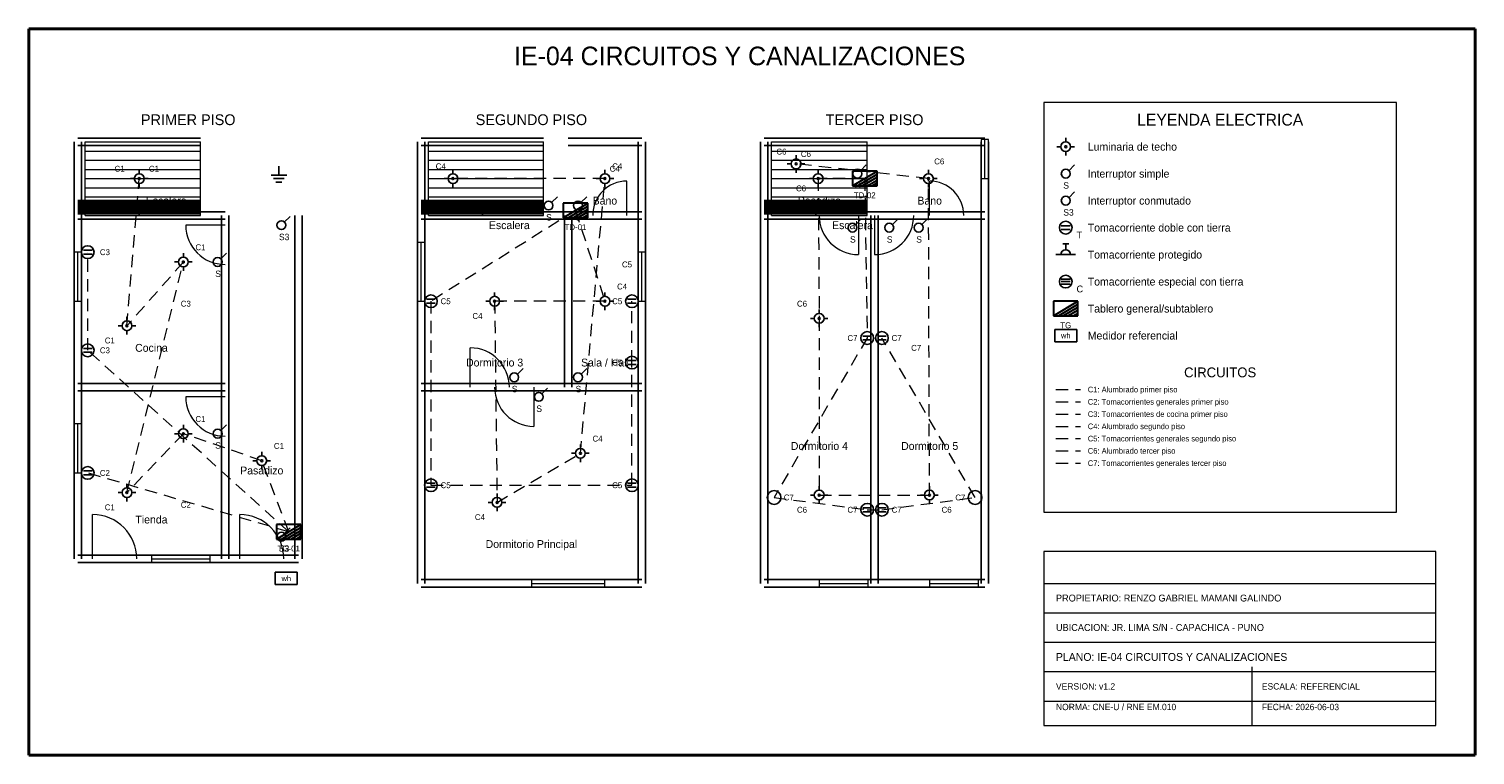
# Model space of a CAD drawing. Header units: metres. Extents: x -1 to 28.5, y -1 to 13.8.
import ezdxf
from ezdxf.enums import TextEntityAlignment as Align

# ---------------------------------------------------------------- set-up
doc = ezdxf.new("R2010")
doc.units = ezdxf.units.M
doc.linetypes.add('DASHED', pattern=[0.4, 0.25, -0.15])
for name, color, linetype, lineweight, true_color in [('ARQ_ESCALERAS', 7, 'CONTINUOUS', 15, 0x787878), ('ARQ_MUROS', 7, 'CONTINUOUS', 25, 0x141414), ('ARQ_PUERTAS', 7, 'CONTINUOUS', 15, 0x787878), ('ARQ_TEXTOS', 7, 'CONTINUOUS', 13, 0x787878), ('ARQ_VENTANAS', 7, 'CONTINUOUS', 15, 0x1496aa), ('ELEC_CIRCUITO_C1', 7, 'DASHED', 20, 0xdc7d19), ('ELEC_CIRCUITO_C2', 7, 'DASHED', 20, 0x2355b4), ('ELEC_CIRCUITO_C3', 7, 'DASHED', 20, 0xc81e1e), ('ELEC_CIRCUITO_C4', 7, 'DASHED', 20, 0xdc7d19), ('ELEC_CIRCUITO_C5', 7, 'DASHED', 20, 0x2355b4), ('ELEC_CIRCUITO_C6', 7, 'DASHED', 20, 0xdc7d19), ('ELEC_CIRCUITO_C7', 7, 'DASHED', 20, 0x2355b4), ('ELEC_INTERRUPTORES', 7, 'CONTINUOUS', 25, 0xdc7d19), ('ELEC_LEYENDA', 7, 'CONTINUOUS', 18, 0x141414), ('ELEC_LUMINARIAS', 7, 'CONTINUOUS', 25, 0xdc7d19), ('ELEC_MEDIDOR', 7, 'CONTINUOUS', 25, 0x1e8246), ('ELEC_PUESTA_TIERRA', 7, 'CONTINUOUS', 25, 0x1e8246), ('ELEC_ROTULO', 7, 'CONTINUOUS', 20, 0x141414), ('ELEC_TABLEROS', 7, 'CONTINUOUS', 30, 0xc81e1e), ('ELEC_TEXTOS', 7, 'CONTINUOUS', 13, 0x141414), ('ELEC_TOMACORRIENTES', 7, 'CONTINUOUS', 25, 0x2355b4), ('MARCO', 7, 'CONTINUOUS', 40, 0x141414)]:
    doc.layers.add(name, color=color, linetype=linetype, lineweight=lineweight, true_color=true_color)

msp = doc.modelspace()

# ---------------------------------------------------------------- linework, layer by layer
at = {"layer": 'ARQ_ESCALERAS'}
for p, q in [((0.15, 10), (0.15, 11.5)), ((0.15, 11.5), (2.5, 11.5)), ((0.15, 11.312), (2.5, 11.312)), ((2.5, 10), (2.5, 11.5)), ((7.15, 10), (7.15, 11.5)), ((7.15, 11.5), (9.5, 11.5)), ((7.15, 11.312), (9.5, 11.312)), ((9.5, 10), (9.5, 11.5)), ((14.15, 10), (14.15, 11.5)), ((14.15, 11.5), (16.1, 11.5)), ((14.15, 11.312), (16.1, 11.312)), ((16.1, 10), (16.1, 11.5)), ((0.15, 11.125), (2.5, 11.125)), ((0.15, 10.938), (2.5, 10.938)), ((7.15, 11.125), (9.5, 11.125)), ((7.15, 10.938), (9.5, 10.938)), ((14.15, 11.125), (16.1, 11.125)), ((14.15, 10.938), (16.1, 10.938)), ((0.15, 10.75), (2.5, 10.75)), ((7.15, 10.75), (9.5, 10.75)), ((14.15, 10.75), (16.1, 10.75)), ((0.15, 10.562), (2.5, 10.562)), ((0.15, 10.375), (2.5, 10.375)), ((7.15, 10.562), (9.5, 10.562)), ((7.15, 10.375), (9.5, 10.375)), ((14.15, 10.562), (16.1, 10.562)), ((14.15, 10.375), (16.1, 10.375)), ((0.15, 10.188), (2.5, 10.188)), ((7.15, 10.188), (9.5, 10.188)), ((14.15, 10.188), (16.1, 10.188)), ((0.15, 10), (2.5, 10)), ((7.15, 10), (9.5, 10)), ((14.15, 10), (16.1, 10))]:
    msp.add_line(p, q, dxfattribs=at)
at = {"layer": 'ARQ_MUROS'}
for p, q in [((0, 11.575), (2.5, 11.575)), ((7, 11.575), (9.5, 11.575)), ((10, 11.575), (11.5, 11.575)), ((14, 11.575), (16.1, 11.575)), ((14, 11.575), (16.25, 11.575)), ((16.25, 11.575), (18.5, 11.575)), ((-0.075, 10), (-0.075, 11.5)), ((0, 11.425), (2.5, 11.425)), ((0.075, 10), (0.075, 11.5)), ((6.925, 10), (6.925, 11.5)), ((7, 11.425), (9.5, 11.425)), ((7.075, 10), (7.075, 11.5)), ((10, 11.425), (11.5, 11.425)), ((11.425, 10), (11.425, 11.5)), ((11.575, 10), (11.575, 11.5)), ((13.925, 10), (13.925, 11.5)), ((14, 11.425), (16.1, 11.425)), ((14, 11.425), (16.25, 11.425)), ((14.075, 10), (14.075, 11.5)), ((16.25, 11.425), (18.5, 11.425)), ((18.425, 10), (18.425, 11.5)), ((18.575, 10), (18.575, 11.5)), ((0, 10.3), (2.5, 10.3)), ((0, 10.267), (1.25, 10.267)), ((0, 10.233), (1.25, 10.233)), ((0, 10.2), (1.25, 10.2)), ((0, 10.167), (1.25, 10.167)), ((0, 10.133), (1.25, 10.133)), ((0, 10.1), (1.25, 10.1)), ((0, 10.075), (3, 10.075)), ((0, 10.075), (2.5, 10.075)), ((0, 10.067), (1.25, 10.067)), ((0, 10.033), (1.25, 10.033)), ((1.25, 10), (1.25, 10.3)), ((1.25, 10.267), (2.5, 10.267)), ((1.25, 10.233), (2.5, 10.233)), ((1.25, 10.2), (2.5, 10.2)), ((1.25, 10.167), (2.5, 10.167)), ((1.25, 10.133), (2.5, 10.133)), ((1.25, 10.1), (2.5, 10.1)), ((1.25, 10.067), (2.5, 10.067)), ((1.25, 10.033), (2.5, 10.033)), ((7, 10.3), (9.5, 10.3)), ((7, 10.267), (8.25, 10.267)), ((7, 10.233), (8.25, 10.233)), ((7, 10.2), (8.25, 10.2)), ((7, 10.167), (8.25, 10.167)), ((7, 10.133), (8.25, 10.133)), ((7, 10.1), (8.25, 10.1)), ((7, 10.075), (9.5, 10.075)), ((7, 10.075), (10, 10.075)), ((7, 10.067), (8.25, 10.067)), ((7, 10.033), (8.25, 10.033)), ((8.25, 10), (8.25, 10.3)), ((8.25, 10.267), (9.5, 10.267)), ((8.25, 10.233), (9.5, 10.233)), ((8.25, 10.2), (9.5, 10.2)), ((8.25, 10.167), (9.5, 10.167)), ((8.25, 10.133), (9.5, 10.133)), ((8.25, 10.1), (9.5, 10.1)), ((8.25, 10.067), (9.5, 10.067)), ((8.25, 10.033), (9.5, 10.033)), ((10, 10.075), (11.5, 10.075)), ((14, 10.3), (16.1, 10.3)), ((14, 10.267), (15.05, 10.267)), ((14, 10.233), (15.05, 10.233)), ((14, 10.2), (15.05, 10.2)), ((14, 10.167), (15.05, 10.167)), ((14, 10.133), (15.05, 10.133)), ((14, 10.1), (15.05, 10.1)), ((14, 10.075), (16.25, 10.075)), ((14, 10.075), (16.1, 10.075)), ((14, 10.067), (15.05, 10.067)), ((14, 10.033), (15.05, 10.033)), ((15.05, 10), (15.05, 10.3)), ((15.05, 10.267), (16.1, 10.267)), ((15.05, 10.233), (16.1, 10.233)), ((15.05, 10.2), (16.1, 10.2)), ((15.05, 10.167), (16.1, 10.167)), ((15.05, 10.133), (16.1, 10.133)), ((15.05, 10.1), (16.1, 10.1)), ((15.05, 10.067), (16.1, 10.067)), ((15.05, 10.033), (16.1, 10.033)), ((16.25, 10.075), (18.5, 10.075)), ((-0.075, 6.5), (-0.075, 10)), ((0, 9.925), (3, 9.925)), ((0, 9.925), (2.5, 9.925)), ((0.075, 6.5), (0.075, 10)), ((2.925, 6.5), (2.925, 10)), ((2.925, 3), (2.925, 10)), ((3.075, 6.5), (3.075, 10)), ((3.075, 3), (3.075, 10)), ((4.425, 3), (4.425, 10)), ((4.575, 3), (4.575, 10)), ((6.925, 6.5), (6.925, 10)), ((7, 9.925), (9.5, 9.925)), ((7, 9.925), (10, 9.925)), ((7.075, 6.5), (7.075, 10)), ((9.925, 6.5), (9.925, 10)), ((10, 9.925), (11.5, 9.925)), ((10.075, 6.5), (10.075, 10)), ((11.425, 6.5), (11.425, 10)), ((11.575, 6.5), (11.575, 10)), ((13.925, 2.5), (13.925, 10)), ((14, 9.925), (16.25, 9.925)), ((14, 9.925), (16.1, 9.925)), ((14.075, 2.5), (14.075, 10)), ((16.175, 2.5), (16.175, 10)), ((16.25, 9.925), (18.5, 9.925)), ((16.325, 2.5), (16.325, 10)), ((18.425, 2.5), (18.425, 10)), ((18.575, 2.5), (18.575, 10)), ((-0.075, 3), (-0.075, 6.5)), ((0, 6.575), (3, 6.575)), ((0.075, 3), (0.075, 6.5)), ((2.925, 3), (2.925, 6.5)), ((3.075, 3), (3.075, 6.5)), ((6.925, 2.5), (6.925, 6.5)), ((7, 6.575), (10, 6.575)), ((7, 6.575), (11.5, 6.575)), ((7.075, 2.5), (7.075, 6.5)), ((10, 6.575), (11.5, 6.575)), ((11.425, 2.5), (11.425, 6.5)), ((11.575, 2.5), (11.575, 6.5)), ((0, 6.425), (3, 6.425)), ((7, 6.425), (10, 6.425)), ((7, 6.425), (11.5, 6.425)), ((10, 6.425), (11.5, 6.425)), ((0, 3.075), (3, 3.075)), ((3, 3.075), (4.5, 3.075)), ((0, 2.925), (3, 2.925)), ((3, 2.925), (4.5, 2.925)), ((7, 2.575), (11.5, 2.575)), ((7, 2.425), (11.5, 2.425)), ((14, 2.575), (16.25, 2.575)), ((14, 2.425), (16.25, 2.425)), ((16.25, 2.575), (18.5, 2.575)), ((16.25, 2.425), (18.5, 2.425))]:
    msp.add_line(p, q, dxfattribs=at)
at = {"layer": 'ARQ_PUERTAS'}
for p, q in [((11.2, 10), (11.2, 10.7)), ((17.37, 10), (17.37, 10.7)), ((3, 9.8), (2.2, 9.8)), ((15.92, 10), (15.92, 9.2)), ((16.25, 10), (16.25, 9.2)), ((8, 6.5), (8, 7.3)), ((9.3, 6.5), (9.3, 5.7)), ((3, 6.3), (2.2, 6.3)), ((0.3, 3), (0.3, 3.9)), ((3.3, 3), (3.3, 3.9))]:
    msp.add_line(p, q, dxfattribs=at)
for centre, radius, start, end in [((11.2, 10), 0.7, 90, 180), ((17.37, 10), 0.7, 0, 90), ((3, 9.8), 0.8, 180, -90), ((15.92, 10), 0.8, 180, -90), ((16.25, 10), 0.8, -90, 0), ((8, 6.5), 0.8, 0, 90), ((9.3, 6.5), 0.8, 180, -90), ((3, 6.3), 0.8, 180, -90), ((0.3, 3), 0.9, 0, 90), ((3.3, 3), 0.9, 0, 90)]:
    msp.add_arc(centre, radius, start, end, dxfattribs=at)
at = {"layer": 'ARQ_VENTANAS'}
for p, q in [((18.575, 11.55), (18.425, 11.55)), ((18.425, 11.55), (18.425, 10.75)), ((18.5, 10.75), (18.5, 11.55)), ((18.575, 10.75), (18.575, 11.55)), ((18.425, 10.75), (18.575, 10.75)), ((7.075, 9.45), (6.925, 9.45)), ((6.925, 9.45), (6.925, 8.25)), ((7, 8.25), (7, 9.45)), ((7.075, 8.25), (7.075, 9.45)), ((0.075, 9.25), (-0.075, 9.25)), ((-0.075, 9.25), (-0.075, 8.25)), ((0, 8.25), (0, 9.25)), ((0.075, 8.25), (0.075, 9.25)), ((11.575, 9.25), (11.425, 9.25)), ((11.425, 9.25), (11.425, 8.25)), ((11.5, 8.25), (11.5, 9.25)), ((11.575, 8.25), (11.575, 9.25)), ((-0.075, 8.25), (0.075, 8.25)), ((6.925, 8.25), (7.075, 8.25)), ((11.425, 8.25), (11.575, 8.25)), ((0.075, 5.75), (-0.075, 5.75)), ((-0.075, 5.75), (-0.075, 4.75)), ((0, 4.75), (0, 5.75)), ((0.075, 4.75), (0.075, 5.75)), ((-0.075, 4.75), (0.075, 4.75)), ((2.7, 3.075), (1.5, 3.075)), ((1.5, 3.075), (1.5, 2.925)), ((1.5, 3), (2.7, 3)), ((2.7, 2.925), (2.7, 3.075)), ((1.5, 2.925), (2.7, 2.925)), ((10.75, 2.575), (9.25, 2.575)), ((9.25, 2.575), (9.25, 2.425)), ((9.25, 2.5), (10.75, 2.5)), ((9.25, 2.425), (10.75, 2.425)), ((10.75, 2.425), (10.75, 2.575)), ((16.12, 2.575), (15.12, 2.575)), ((15.12, 2.575), (15.12, 2.425)), ((15.12, 2.5), (16.12, 2.5)), ((15.12, 2.425), (16.12, 2.425)), ((16.12, 2.425), (16.12, 2.575)), ((18.37, 2.575), (17.37, 2.575)), ((17.37, 2.575), (17.37, 2.425)), ((17.37, 2.5), (18.37, 2.5)), ((17.37, 2.425), (18.37, 2.425)), ((18.37, 2.425), (18.37, 2.575))]:
    msp.add_line(p, q, dxfattribs=at)
at = {"layer": 'ELEC_CIRCUITO_C1', "linetype": 'DASHED', "true_color": 0xdc7d19}
for p, q in [((1, 7.75), (1.25, 10.75)), ((1, 4.35), (2.15, 9.05)), ((2.15, 9.05), (1, 7.75)), ((19.95, 6.45), (20.45, 6.45)), ((2.15, 5.55), (1, 4.35)), ((3.75, 5), (2.15, 5.55)), ((4.3, 3.55), (3.75, 5))]:
    msp.add_line(p, q, dxfattribs=at)
at = {"layer": 'ELEC_CIRCUITO_C2', "linetype": 'DASHED', "true_color": 0x2355b4}
for p, q in [((19.95, 6.2), (20.45, 6.2)), ((4.3, 3.55), (0.2, 4.75))]:
    msp.add_line(p, q, dxfattribs=at)
at = {"layer": 'ELEC_CIRCUITO_C3', "linetype": 'DASHED', "true_color": 0xc81e1e}
for p, q in [((0.2, 7.25), (0.2, 9.25)), ((4.3, 3.55), (0.2, 7.25)), ((19.95, 5.95), (20.45, 5.95))]:
    msp.add_line(p, q, dxfattribs=at)
at = {"layer": 'ELEC_CIRCUITO_C4', "linetype": 'DASHED', "true_color": 0xdc7d19}
for p, q in [((10.75, 10.75), (7.65, 10.75)), ((10.25, 5.15), (10.75, 10.75)), ((10.15, 10.1), (10.75, 8.25)), ((10.75, 8.25), (8.5, 8.25)), ((8.5, 8.25), (8.55, 4.15)), ((19.95, 5.7), (20.45, 5.7)), ((8.55, 4.15), (10.25, 5.15))]:
    msp.add_line(p, q, dxfattribs=at)
at = {"layer": 'ELEC_CIRCUITO_C5', "linetype": 'DASHED', "true_color": 0x2355b4}
for p, q in [((10.15, 10.1), (7.2, 8.25)), ((7.2, 8.25), (7.2, 4.5)), ((11.3, 7), (11.3, 8.25)), ((11.3, 4.5), (11.3, 7)), ((19.95, 5.45), (20.45, 5.45)), ((7.2, 4.5), (11.3, 4.5))]:
    msp.add_line(p, q, dxfattribs=at)
at = {"layer": 'ELEC_CIRCUITO_C6', "linetype": 'DASHED', "true_color": 0xdc7d19}
for p, q in [((17.35, 10.75), (14.65, 11.05)), ((16.05, 10.75), (15.1, 10.75)), ((15.1, 10.75), (15.12, 7.9)), ((17.37, 4.3), (17.35, 10.75)), ((15.12, 7.9), (15.12, 4.3)), ((19.95, 5.2), (20.45, 5.2)), ((15.12, 4.3), (17.37, 4.3))]:
    msp.add_line(p, q, dxfattribs=at)
at = {"layer": 'ELEC_CIRCUITO_C7', "linetype": 'DASHED', "true_color": 0x2355b4}
for p, q in [((16.05, 10.75), (16.1, 7.5)), ((16.1, 7.5), (14.2, 4.25)), ((18.3, 4.25), (16.4, 7.5)), ((19.95, 4.95), (20.45, 4.95)), ((14.2, 4.25), (16.1, 4)), ((16.4, 4), (18.3, 4.25)), ((16.1, 4), (16.4, 4))]:
    msp.add_line(p, q, dxfattribs=at)
at = {"layer": 'ELEC_INTERRUPTORES', "true_color": 0xdc7d19}
for p, q in [((15.96, 10.91), (16.08, 11.03)), ((20.21, 10.91), (20.33, 11.03)), ((9.66, 10.26), (9.78, 10.38)), ((10.26, 10.26), (10.38, 10.38)), ((20.21, 10.36), (20.33, 10.48)), ((4.21, 9.86), (4.33, 9.98)), ((15.86, 9.81), (15.98, 9.93)), ((16.61, 9.81), (16.73, 9.93)), ((17.21, 9.81), (17.33, 9.93)), ((2.91, 9.11), (3.03, 9.23)), ((8.96, 6.76), (9.08, 6.88)), ((10.26, 6.76), (10.38, 6.88)), ((9.46, 6.36), (9.58, 6.48)), ((2.91, 5.61), (3.03, 5.73)), ((4.21, 3.51), (4.33, 3.63))]:
    msp.add_line(p, q, dxfattribs=at)
for centre in [(15.9, 10.85), (20.15, 10.85), (20.15, 10.3), (9.6, 10.2), (10.2, 10.2), (4.15, 9.8), (15.8, 9.75), (16.55, 9.75), (17.15, 9.75), (2.85, 9.05), (8.9, 6.7), (10.2, 6.7), (9.4, 6.3), (2.85, 5.55), (4.15, 3.45)]:
    msp.add_circle(centre, 0.09, dxfattribs=at)
at = {"layer": 'ELEC_LEYENDA', "true_color": 0x141414}
for p, q in [((26.9, 12.3), (19.7, 12.3)), ((19.7, 12.3), (19.7, 3.95)), ((26.9, 3.95), (26.9, 12.3)), ((19.7, 3.95), (26.9, 3.95))]:
    msp.add_line(p, q, dxfattribs=at)
at = {"layer": 'ELEC_LUMINARIAS', "true_color": 0xdc7d19}
for p, q in [((20.15, 11.5), (20.15, 11.58)), ((14.65, 11.15), (14.65, 11.23)), ((20.05, 11.4), (19.97, 11.4)), ((20.15, 11.3), (20.15, 11.22)), ((20.25, 11.4), (20.33, 11.4)), ((1.25, 10.85), (1.25, 10.93)), ((7.65, 10.85), (7.65, 10.93)), ((10.75, 10.85), (10.75, 10.93)), ((14.55, 11.05), (14.47, 11.05)), ((14.65, 10.95), (14.65, 10.87)), ((14.75, 11.05), (14.83, 11.05)), ((15.1, 10.85), (15.1, 10.93)), ((17.35, 10.85), (17.35, 10.93)), ((1.15, 10.75), (1.07, 10.75)), ((1.25, 10.65), (1.25, 10.57)), ((1.35, 10.75), (1.43, 10.75)), ((7.55, 10.75), (7.47, 10.75)), ((7.65, 10.65), (7.65, 10.57)), ((7.75, 10.75), (7.83, 10.75)), ((10.65, 10.75), (10.57, 10.75)), ((10.75, 10.65), (10.75, 10.57)), ((10.85, 10.75), (10.93, 10.75)), ((15, 10.75), (14.92, 10.75)), ((15.1, 10.65), (15.1, 10.57)), ((15.2, 10.75), (15.28, 10.75)), ((17.25, 10.75), (17.17, 10.75)), ((17.35, 10.65), (17.35, 10.57)), ((17.45, 10.75), (17.53, 10.75)), ((2.15, 9.15), (2.15, 9.23)), ((2.05, 9.05), (1.97, 9.05)), ((2.15, 8.95), (2.15, 8.87)), ((2.25, 9.05), (2.33, 9.05)), ((8.5, 8.35), (8.5, 8.43)), ((10.75, 8.35), (10.75, 8.43)), ((8.4, 8.25), (8.32, 8.25)), ((8.5, 8.15), (8.5, 8.07)), ((8.6, 8.25), (8.68, 8.25)), ((10.65, 8.25), (10.57, 8.25)), ((10.75, 8.15), (10.75, 8.07)), ((10.85, 8.25), (10.93, 8.25)), ((15.12, 8), (15.12, 8.08)), ((0.9, 7.75), (0.82, 7.75)), ((1, 7.85), (1, 7.93)), ((1.1, 7.75), (1.18, 7.75)), ((15.02, 7.9), (14.94, 7.9)), ((15.12, 7.8), (15.12, 7.72)), ((15.22, 7.9), (15.3, 7.9)), ((1, 7.65), (1, 7.57)), ((2.15, 5.65), (2.15, 5.73)), ((2.05, 5.55), (1.97, 5.55)), ((2.15, 5.45), (2.15, 5.37)), ((2.25, 5.55), (2.33, 5.55)), ((10.25, 5.25), (10.25, 5.33)), ((3.75, 5.1), (3.75, 5.18)), ((10.15, 5.15), (10.07, 5.15)), ((10.25, 5.05), (10.25, 4.97)), ((10.35, 5.15), (10.43, 5.15)), ((3.65, 5), (3.57, 5)), ((3.75, 4.9), (3.75, 4.82)), ((3.85, 5), (3.93, 5)), ((1, 4.45), (1, 4.53)), ((15.12, 4.4), (15.12, 4.48)), ((17.37, 4.4), (17.37, 4.48)), ((0.9, 4.35), (0.82, 4.35)), ((1, 4.25), (1, 4.17)), ((1.1, 4.35), (1.18, 4.35)), ((8.45, 4.15), (8.37, 4.15)), ((8.55, 4.25), (8.55, 4.33)), ((8.65, 4.15), (8.73, 4.15)), ((15.02, 4.3), (14.94, 4.3)), ((15.12, 4.2), (15.12, 4.12)), ((15.22, 4.3), (15.3, 4.3)), ((17.27, 4.3), (17.19, 4.3)), ((17.37, 4.2), (17.37, 4.12)), ((17.47, 4.3), (17.55, 4.3)), ((8.55, 4.05), (8.55, 3.97))]:
    msp.add_line(p, q, dxfattribs=at)
for centre, radius in [((20.15, 11.4), 0.1), ((20.15, 11.4), 0.02), ((14.65, 11.05), 0.1), ((14.65, 11.05), 0.02), ((1.25, 10.75), 0.1), ((1.25, 10.75), 0.02), ((7.65, 10.75), 0.1), ((7.65, 10.75), 0.02), ((10.75, 10.75), 0.1), ((10.75, 10.75), 0.02), ((15.1, 10.75), 0.1), ((15.1, 10.75), 0.02), ((17.35, 10.75), 0.1), ((17.35, 10.75), 0.02), ((2.15, 9.05), 0.1), ((2.15, 9.05), 0.02), ((8.5, 8.25), 0.1), ((8.5, 8.25), 0.02), ((10.75, 8.25), 0.1), ((10.75, 8.25), 0.02), ((15.12, 7.9), 0.1), ((1, 7.75), 0.1), ((1, 7.75), 0.02), ((15.12, 7.9), 0.02), ((2.15, 5.55), 0.1), ((2.15, 5.55), 0.02), ((3.75, 5), 0.1), ((3.75, 5), 0.02), ((10.25, 5.15), 0.1), ((10.25, 5.15), 0.02), ((1, 4.35), 0.1), ((1, 4.35), 0.02), ((8.55, 4.15), 0.1), ((8.55, 4.15), 0.02), ((15.12, 4.3), 0.1), ((15.12, 4.3), 0.02), ((17.37, 4.3), 0.1), ((17.37, 4.3), 0.02)]:
    msp.add_circle(centre, radius, dxfattribs=at)
at = {"layer": 'ELEC_MEDIDOR', "true_color": 0x1e8246}
for p, q in [((20.375, 7.675), (19.925, 7.675)), ((19.925, 7.675), (19.925, 7.425)), ((20.375, 7.425), (20.375, 7.675)), ((19.925, 7.425), (20.375, 7.425)), ((4.475, 2.725), (4.025, 2.725)), ((4.025, 2.725), (4.025, 2.475)), ((4.475, 2.475), (4.475, 2.725)), ((4.025, 2.475), (4.475, 2.475))]:
    msp.add_line(p, q, dxfattribs=at)
at = {"layer": 'ELEC_PUESTA_TIERRA', "true_color": 0x1e8246}
for p, q in [((4.1, 11), (4.1, 10.82)), ((3.94, 10.82), (4.26, 10.82)), ((3.99, 10.75), (4.21, 10.75)), ((4.04, 10.68), (4.16, 10.68))]:
    msp.add_line(p, q, dxfattribs=at)
at = {"layer": 'ELEC_ROTULO', "true_color": 0x141414}
for p, q in [((27.7, 3.15), (19.7, 3.15)), ((19.7, 3.15), (19.7, -0.4)), ((27.7, -0.4), (27.7, 3.15)), ((19.7, 2.5), (27.7, 2.5)), ((19.7, 1.9), (27.7, 1.9)), ((19.7, 1.3), (27.7, 1.3)), ((19.7, 0.7), (27.7, 0.7)), ((23.95, -0.4), (23.95, 0.8)), ((19.7, 0.1), (27.7, 0.1)), ((19.7, -0.4), (27.7, -0.4))]:
    msp.add_line(p, q, dxfattribs=at)
at = {"layer": 'ELEC_TABLEROS', "true_color": 0xc81e1e}
for p, q in [((16.3, 10.9), (15.8, 10.9)), ((15.8, 10.9), (15.8, 10.6)), ((15.8, 10.6), (16.3, 10.9)), ((15.9, 10.6), (16.3, 10.84)), ((16, 10.6), (16.3, 10.78)), ((16.1, 10.6), (16.3, 10.72)), ((16.2, 10.6), (16.3, 10.66)), ((16.3, 10.6), (16.3, 10.9)), ((16.3, 10.6), (16.3, 10.9)), ((15.8, 10.6), (16.3, 10.6)), ((15.8, 10.6), (16.3, 10.6)), ((10.4, 10.25), (9.9, 10.25)), ((9.9, 10.25), (9.9, 9.95)), ((9.9, 9.95), (10.4, 10.25)), ((10, 9.95), (10.4, 10.19)), ((10.1, 9.95), (10.4, 10.13)), ((10.2, 9.95), (10.4, 10.07)), ((10.4, 9.95), (10.4, 10.25)), ((10.4, 9.95), (10.4, 10.25)), ((9.9, 9.95), (10.4, 9.95)), ((9.9, 9.95), (10.4, 9.95)), ((10.3, 9.95), (10.4, 10.01)), ((20.4, 8.25), (19.9, 8.25)), ((19.9, 8.25), (19.9, 7.95)), ((19.9, 7.95), (20.4, 8.25)), ((20, 7.95), (20.4, 8.19)), ((20.1, 7.95), (20.4, 8.13)), ((20.2, 7.95), (20.4, 8.07)), ((20.3, 7.95), (20.4, 8.01)), ((20.4, 7.95), (20.4, 8.25)), ((20.4, 7.95), (20.4, 8.25)), ((19.9, 7.95), (20.4, 7.95)), ((19.9, 7.95), (20.4, 7.95)), ((4.55, 3.7), (4.05, 3.7)), ((4.05, 3.7), (4.05, 3.4)), ((4.05, 3.4), (4.55, 3.7)), ((4.15, 3.4), (4.55, 3.64)), ((4.25, 3.4), (4.55, 3.58)), ((4.55, 3.4), (4.55, 3.7)), ((4.55, 3.4), (4.55, 3.7)), ((4.05, 3.4), (4.55, 3.4)), ((4.05, 3.4), (4.55, 3.4)), ((4.35, 3.4), (4.55, 3.52)), ((4.45, 3.4), (4.55, 3.46))]:
    msp.add_line(p, q, dxfattribs=at)
at = {"layer": 'ELEC_TOMACORRIENTES', "true_color": 0x2355b4}
for p, q in [((20.06, 9.79), (20.24, 9.79)), ((20.06, 9.71), (20.24, 9.71)), ((19.95, 9.2), (20.35, 9.2)), ((20.09, 9.42), (20.21, 9.42)), ((20.15, 9.3), (20.15, 9.42)), ((7.11, 8.29), (7.29, 8.29)), ((11.21, 8.29), (11.39, 8.29)), ((7.11, 8.21), (7.29, 8.21)), ((11.21, 8.21), (11.39, 8.21)), ((16.01, 7.54), (16.19, 7.54)), ((16.01, 7.46), (16.19, 7.46)), ((16.31, 7.54), (16.49, 7.54)), ((16.31, 7.46), (16.49, 7.46)), ((11.21, 7.04), (11.39, 7.04)), ((11.21, 6.96), (11.39, 6.96)), ((0.11, 4.79), (0.29, 4.79)), ((0.11, 4.71), (0.29, 4.71)), ((7.11, 4.54), (7.29, 4.54)), ((7.11, 4.46), (7.29, 4.46)), ((11.21, 4.54), (11.39, 4.54)), ((11.21, 4.46), (11.39, 4.46)), ((16.01, 4.04), (16.19, 4.04)), ((16.01, 3.96), (16.19, 3.96)), ((16.31, 4.04), (16.49, 4.04)), ((16.31, 3.96), (16.49, 3.96))]:
    msp.add_line(p, q, dxfattribs=at)
at = {"layer": 'ELEC_TOMACORRIENTES', "true_color": 0xc81e1e}
for p, q in [((0.11, 9.29), (0.29, 9.29)), ((0.11, 9.21), (0.29, 9.21)), ((20.06, 8.7), (20.24, 8.7)), ((20.06, 8.65), (20.24, 8.65)), ((20.06, 8.6), (20.24, 8.6)), ((0.11, 7.29), (0.29, 7.29)), ((0.11, 7.21), (0.29, 7.21))]:
    msp.add_line(p, q, dxfattribs=at)
at = {"layer": 'ELEC_TOMACORRIENTES', "true_color": 0x2355b4}
for centre, radius in [((20.15, 9.75), 0.13), ((7.2, 8.25), 0.13), ((11.3, 8.25), 0.13), ((16.1, 7.5), 0.13), ((16.4, 7.5), 0.13), ((11.3, 7), 0.13), ((0.2, 4.75), 0.13), ((7.2, 4.5), 0.13), ((11.3, 4.5), 0.13), ((14.2, 4.25), 0.14), ((16.1, 4), 0.13), ((16.4, 4), 0.13), ((18.3, 4.25), 0.14)]:
    msp.add_circle(centre, radius, dxfattribs=at)
at = {"layer": 'ELEC_TOMACORRIENTES', "true_color": 0xc81e1e}
for centre in [(0.2, 9.25), (20.15, 8.65), (0.2, 7.25)]:
    msp.add_circle(centre, 0.13, dxfattribs=at)
at = {"layer": 'ELEC_TOMACORRIENTES', "true_color": 0x2355b4}
msp.add_arc((20.15, 9.2), 0.1, 0, 180, dxfattribs=at)
at = {"layer": 'MARCO', "true_color": 0x141414}
for p, q in [((28.5, 13.8), (-1, 13.8)), ((-1, 13.8), (-1, -1)), ((28.5, -1), (28.5, 13.8)), ((-1, -1), (28.5, -1))]:
    msp.add_line(p, q, dxfattribs=at)

# ---------------------------------------------------------------- texts
at = {"layer": 'ARQ_TEXTOS'}
for s, p in [('Escalera', (1.8, 10.3)), ('Bano', (10.75, 10.3)), ('Pasadizo', (15.125, 10.3)), ('Bano', (17.375, 10.3)), ('Escalera', (8.8, 9.8)), ('Escalera', (15.8, 9.8)), ('Cocina', (1.5, 7.3)), ('Dormitorio 3', (8.5, 7)), ('Sala / Hall', (10.75, 7)), ('Dormitorio 4', (15.125, 5.3)), ('Dormitorio 5', (17.375, 5.3)), ('Pasadizo', (3.75, 4.8)), ('Tienda', (1.5, 3.8)), ('Dormitorio Principal', (9.25, 3.3))]:
    msp.add_text(s, height=0.16, dxfattribs=at).set_placement(p, align=Align.MIDDLE_CENTER)
at = {"layer": 'ELEC_INTERRUPTORES'}
for s, p in [('S', (15.85, 10.61)), ('S', (20.1, 10.61)), ('S3', (20.1, 10.06)), ('S', (9.55, 9.96)), ('S', (10.15, 9.96)), ('S3', (4.1, 9.56)), ('S', (15.75, 9.51)), ('S', (16.5, 9.51)), ('S', (17.1, 9.51)), ('S', (2.8, 8.81)), ('S', (8.85, 6.46)), ('S', (10.15, 6.46)), ('S', (9.35, 6.06)), ('S', (2.8, 5.31)), ('S3', (4.1, 3.21))]:
    msp.add_text(s, height=0.13, dxfattribs=at).set_placement(p, align=Align.MIDDLE_LEFT)
at = {"layer": 'ELEC_LEYENDA'}
for s, height, p in [('LEYENDA ELECTRICA', 0.24, (23.3, 11.95)), ('CIRCUITOS', 0.2, (23.3, 6.8))]:
    msp.add_text(s, height=height, dxfattribs=at).set_placement(p, align=Align.MIDDLE_CENTER)
for s, height, p in [('Luminaria de techo', 0.16, (20.6, 11.4)), ('Interruptor simple', 0.16, (20.6, 10.85)), ('Interruptor conmutado', 0.16, (20.6, 10.3)), ('Tomacorriente doble con tierra', 0.16, (20.6, 9.75)), ('Tomacorriente protegido', 0.16, (20.6, 9.2)), ('Tomacorriente especial con tierra', 0.16, (20.6, 8.65)), ('Tablero general/subtablero', 0.16, (20.6, 8.1)), ('Medidor referencial', 0.16, (20.6, 7.55)), ('C1: Alumbrado primer piso', 0.115, (20.6, 6.45)), ('C2: Tomacorrientes generales primer piso', 0.115, (20.6, 6.2)), ('C3: Tomacorrientes de cocina primer piso', 0.115, (20.6, 5.95)), ('C4: Alumbrado segundo piso', 0.115, (20.6, 5.7)), ('C5: Tomacorrientes generales segundo piso', 0.115, (20.6, 5.45)), ('C6: Alumbrado tercer piso', 0.115, (20.6, 5.2)), ('C7: Tomacorrientes generales tercer piso', 0.115, (20.6, 4.95))]:
    msp.add_text(s, height=height, dxfattribs=at).set_placement(p, align=Align.MIDDLE_LEFT)
at = {"layer": 'ELEC_MEDIDOR'}
for p in [(20.15, 7.55), (4.25, 2.6)]:
    msp.add_text('wh', height=0.11, dxfattribs=at).set_placement(p, align=Align.MIDDLE_CENTER)
at = {"layer": 'ELEC_ROTULO'}
msp.add_text('IE-04 CIRCUITOS Y CANALIZACIONES', height=0.38, dxfattribs=at).set_placement((13.5, 13.25), align=Align.MIDDLE_CENTER)
for s, height, p in [('PROPIETARIO: RENZO GABRIEL MAMANI GALINDO', 0.14, (19.95, 2.2)), ('UBICACION: JR. LIMA S/N - CAPACHICA - PUNO', 0.14, (19.95, 1.6)), ('PLANO: IE-04 CIRCUITOS Y CANALIZACIONES', 0.16, (19.95, 1)), ('VERSION: v1.2', 0.13, (19.95, 0.4)), ('ESCALA: REFERENCIAL', 0.13, (24.15, 0.4)), ('NORMA: CNE-U / RNE EM.010', 0.13, (19.95, -0.02)), ('FECHA: 2026-06-03', 0.13, (24.15, -0.02))]:
    msp.add_text(s, height=height, dxfattribs=at).set_placement(p, align=Align.MIDDLE_LEFT)
at = {"layer": 'ELEC_TABLEROS'}
for s, p in [('TD-02', (16.05, 10.41)), ('TD-01', (10.15, 9.76)), ('TG', (20.15, 7.76)), ('TG-01', (4.3, 3.21))]:
    msp.add_text(s, height=0.12, dxfattribs=at).set_placement(p, align=Align.MIDDLE_CENTER)
at = {"layer": 'ELEC_TEXTOS'}
for s, height, p in [('PRIMER PISO', 0.22, (2.25, 11.95)), ('SEGUNDO PISO', 0.22, (9.25, 11.95)), ('TERCER PISO', 0.22, (16.25, 11.95)), ('C6', 0.12, (14.35, 11.3)), ('C6', 0.12, (14.85, 11.25)), ('C1', 0.12, (0.85, 10.95)), ('C1', 0.12, (1.55, 10.95)), ('C4', 0.12, (7.4, 11)), ('C4', 0.12, (10.95, 10.95)), ('C4', 0.12, (11, 11)), ('C6', 0.12, (17.57, 11.1)), ('C6', 0.12, (14.75, 10.55)), ('C3', 0.12, (0.55, 9.25)), ('C1', 0.12, (2.5, 9.35)), ('C5', 0.12, (11.2, 9)), ('C4', 0.12, (11.1, 8.55)), ('C3', 0.12, (2.2, 8.2)), ('C5', 0.12, (7.5, 8.25)), ('C5', 0.12, (11, 8.25)), ('C6', 0.12, (14.77, 8.2)), ('C4', 0.12, (8.15, 7.95)), ('C1', 0.12, (0.65, 7.45)), ('C7', 0.12, (15.8, 7.5)), ('C7', 0.12, (16.7, 7.5)), ('C3', 0.12, (0.55, 7.25)), ('C7', 0.12, (17.1, 7.3)), ('C5', 0.12, (11, 7)), ('C1', 0.12, (2.5, 5.85)), ('C1', 0.12, (4.1, 5.3)), ('C4', 0.12, (10.6, 5.45)), ('C2', 0.12, (0.55, 4.75)), ('C5', 0.12, (7.5, 4.5)), ('C5', 0.12, (11, 4.5)), ('C2', 0.12, (2.2, 4.1)), ('C7', 0.12, (14.5, 4.25)), ('C7', 0.12, (18, 4.25)), ('C1', 0.12, (0.65, 4.05)), ('C4', 0.12, (8.2, 3.85)), ('C6', 0.12, (14.77, 4)), ('C7', 0.12, (15.8, 4)), ('C7', 0.12, (16.7, 4)), ('C6', 0.12, (17.72, 4))]:
    msp.add_text(s, height=height, dxfattribs=at).set_placement(p, align=Align.MIDDLE_CENTER)
at = {"layer": 'ELEC_TOMACORRIENTES'}
for s, p in [('T', (20.37, 9.6)), ('C', (20.37, 8.5))]:
    msp.add_text(s, height=0.14, dxfattribs=at).set_placement(p, align=Align.MIDDLE_LEFT)

doc.saveas('drawing.dxf')
